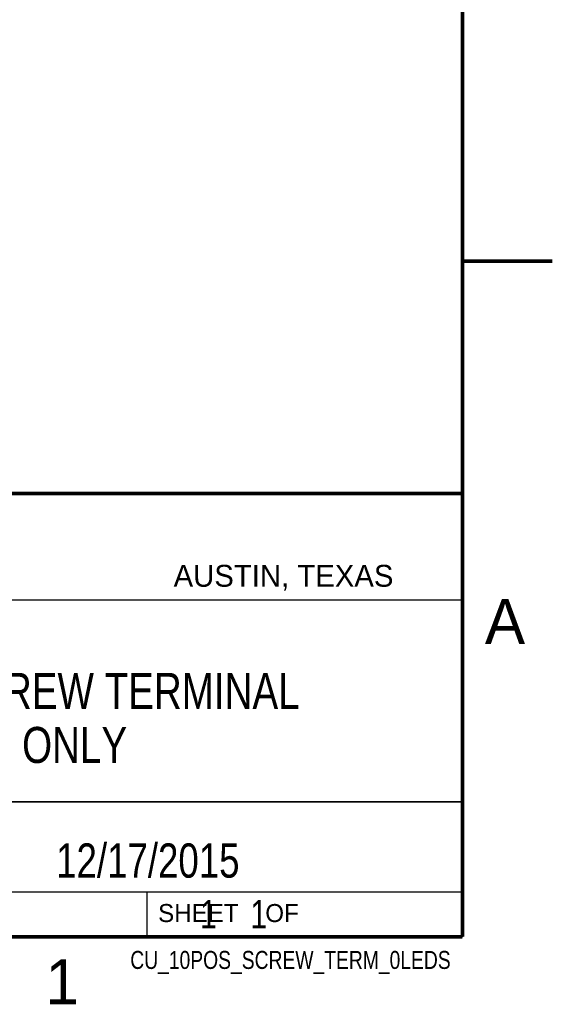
# Model space of a CAD drawing. Header units: inches. Extents: x 0 to 22, y 0 to 17.
# Tile 7 of 10: x 19 to 22, y 0.1 to 5.6. Entities that reach past the tile are written whole.
import ezdxf

# ---------------------------------------------------------------- set-up
doc = ezdxf.new("R2010")
doc.units = ezdxf.units.IN
doc.header["$LTSCALE"] = 1.21
doc.header["$MEASUREMENT"] = 0
doc.layers.get('0').update_dxf_attribs({"linetype": 'CONTINUOUS'})
doc.layers.add('DETAIL', color=7, linetype='CONTINUOUS')
doc.layers.add('NOTE', color=7, linetype='CONTINUOUS')
doc.styles.get("Standard").update_dxf_attribs({"font": 'txt', "width": 0.8})
doc.styles.add('TEXTSTYLE_2', font='txt')

msp = doc.modelspace()

# ---------------------------------------------------------------- linework, layer by layer
at = {"color": 2, "linetype": 'CONTINUOUS'}
for p, q in [((16.3737, 2.9596), (21.5037, 2.9596)), ((16.375, 2.96), (21.5, 2.96)), ((21.5037, 2.9596), (21.5037, 1.2496)), ((16.7288, 2.37), (21.5, 2.37)), ((16.3737, 1.2496), (21.5037, 1.2496)), ((18.01, 1.25), (21.5, 1.25)), ((21.5, 1.25), (21.5, 0.75)), ((16.375, 0.75), (21.5, 0.75)), ((18.01, 0.75), (21.5, 0.75)), ((19.75, 0.75), (21.5, 0.75)), ((19.75, 0.75), (19.75, 0.5)), ((21.5, 0.75), (21.5, 0.5)), ((19.75, 0.5), (21.5, 0.5)), ((20.4977, 0.4994), (21.4977, 0.4994)), ((20.4977, 0.4994), (20.4977, 0.4989)), ((20.4977, 0.4989), (21.4977, 0.4989)), ((21.4977, 0.4994), (21.4977, 0.4989))]:
    msp.add_line(p, q, dxfattribs=at)
at = {"color": 7, "linetype": 'CONTINUOUS', "const_width": 0.02}
for points in [[(21.5, 0.5), (21.5, 16.5)], [(22, 4.25), (21.5, 4.25)], [(13.6, 2.9595), (21.5, 2.96)], [(0.5, 0.5), (21.5, 0.5)]]:
    msp.add_lwpolyline(points, dxfattribs=at)

# ---------------------------------------------------------------- texts
at = {"color": 2, "linetype": 'CONTINUOUS', "attachment_point": 1, "line_spacing_factor": 0.9, "style": 'TEXTSTYLE_2'}
for s, insert, char_height, width in [('AUSTIN, TEXAS', (19.898, 2.5642), 0.121576, 1.580488), ('A', (21.625, 2.375), 0.25, 0.25), ('SHEET    OF', (19.8121, 0.6815), 0.1, 1.1), ('1', (19.1875, 0.375), 0.25, 0.25)]:
    msp.add_mtext(s, dxfattribs=dict(at, insert=insert, char_height=char_height, width=width))
at = {"layer": 'DETAIL', "color": 7, "linetype": 'CONTINUOUS', "insert": (19.8125, 0.7031), "char_height": 0.15625, "width": 1.375, "attachment_point": 1, "line_spacing_factor": 0.9}
msp.add_mtext('     1    1', dxfattribs=at)
at = {"layer": 'DETAIL', "color": 2, "linetype": 'CONTINUOUS', "insert": (21.4352, 0.4213), "char_height": 0.1, "width": 2, "attachment_point": 3, "line_spacing_factor": 0.9}
msp.add_mtext('CU_10POS_SCREW_TERM_0LEDS', dxfattribs=at)
at = {"layer": 'NOTE', "color": 7, "linetype": 'CONTINUOUS', "attachment_point": 2, "line_spacing_factor": 0.9}
for s, insert, char_height, width in [('10 POSITION SCREW TERMINAL\\PBOARD ONLY', (18.9387, 1.9646), 0.2, 4.16), ('12/17/2015 ', (19.755, 1.0181), 0.19, 1.672)]:
    msp.add_mtext(s, dxfattribs=dict(at, insert=insert, char_height=char_height, width=width))

doc.saveas('drawing.dxf')
